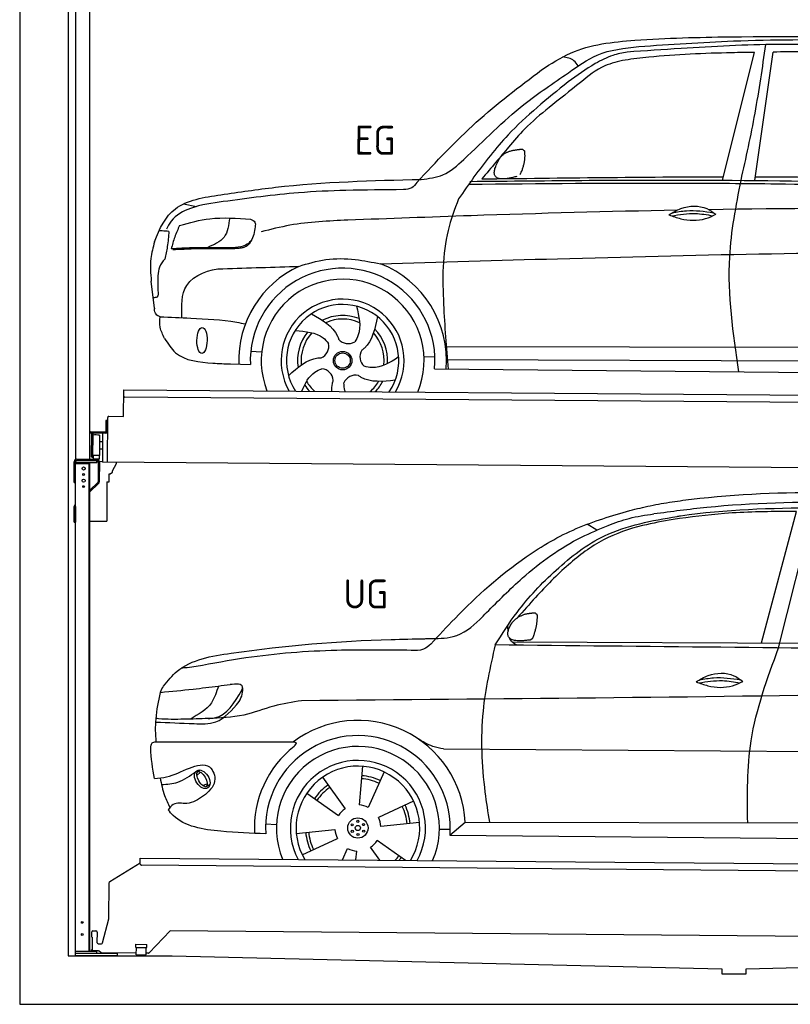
# Model space of a CAD drawing. Header units: millimetres. Extents: x -411 to 6777, y 0 to 6727.
# Tile 1 of 6: x 0 to 3183, y 0 to 4065. Entities that reach past the tile are written whole.
import ezdxf

# ---------------------------------------------------------------- set-up
doc = ezdxf.new("R2010")
doc.units = ezdxf.units.MM
for name, color, linetype, lineweight in [('AM_0', 7, 'Continuous', 50), ('car', 10, 'Continuous', 25), ('Gebäude', 7, 'Continuous', 25), ('Plattform', 7, 'Continuous', 25), ('Ständer hinten', 7, 'Continuous', 25)]:
    doc.layers.add(name, color=color, linetype=linetype, lineweight=lineweight)
doc.styles.get("Standard").update_dxf_attribs({"font": 'ISOCP.SHX'})

# ---------------------------------------------------------------- blocks, each defined once
blk = doc.blocks.new('UG Plattfrom Gl550')
at = {"layer": 'Plattform'}
for p, q in [((371.8, 506.3), (498.1, 583.5)), ((498.1, 578.8), (498.2, 597.8)), ((498.2, 597.8), (498.3, 603.8)), ((498.3, 603.8), (5435.1, 560.7)), ((5429.8, 530.7), (503, 573.7)), ((368.7, 352.3), (369.4, 502.1)), ((342.2, 253.9), (368.7, 352.3)), ((297.4, 276.5), (297.6, 298.5)), ((302.6, 303.5), (314.6, 303.4)), ((319.6, 298.3), (319.2, 255.3)), ((621.4, 302.7), (535.3, 212)), ((5347, 261.5), (621.4, 302.7)), ((297.4, 276.5), (299.7, 276.5)), ((299.7, 276.5), (299.3, 225.5)), ((324.2, 250.3), (337.3, 250.2)), ((479.6, 234.9), (479.7, 247.9)), ((479.7, 247.9), (524.7, 247.5)), ((524.6, 234.5), (524.7, 247.5)), ((296.9, 220.5), (297, 225.5)), ((325.2, 220.3), (296.9, 220.5)), ((299.3, 225.5), (297, 225.5)), ((335.5, 213.3), (328.3, 219.2)), ((481.8, 210.9), (338.6, 212.2)), ((479.6, 234.9), (524.6, 234.5)), ((481.8, 204.9), (482.1, 234.9)), ((481.8, 204.9), (521.8, 204.6)), ((521.8, 204.6), (522.1, 234.6)), ((531.7, 210.5), (521.8, 210.6))]:
    blk.add_line(p, q, dxfattribs=at)
for centre, start, end in [((503.1, 578.7), 179.5, 269.5), ((374.4, 502.1), 121.4261, 179.5), ((302.6, 298.5), 89.5, 179.5), ((314.6, 298.4), 359.5, 89.5), ((324.2, 255.3), 179.5, 269.5), ((337.4, 255.2), 269.5, 344.9258), ((325.1, 215.3), 50.8402, 89.5), ((338.6, 217.2), 230.8402, 269.5), ((531.7, 215.5), 269.5, 316.4902)]:
    blk.add_arc(centre, 5, start, end, dxfattribs=at)
blk = doc.blocks.new('Palette EG Gl550')
at = {"layer": 'Plattform'}
for p, q in [((428.6, 2427), (429.5, 2537)), ((429.5, 2537), (5467.3, 2498)), ((5462.1, 2468), (434.2, 2507)), ((356.5, 2410.3), (356.1, 2364.3)), ((363.5, 2410.2), (356.5, 2410.3)), ((358.1, 2363.3), (358.5, 2410.3)), ((362.6, 2237.5), (363.6, 2422.5)), ((368.6, 2427.5), (428.6, 2427)), ((354.1, 2362.3), (292.8, 2362.8)), ((293.1, 2362.8), (293.1, 2357.8)), ((293.1, 2360.8), (355.1, 2360.3)), ((355.1, 2357.3), (293.1, 2357.8)), ((355.1, 2357.3), (355.1, 2360.3)), ((363.1, 2363.2), (358.1, 2363.3)), ((358.2, 2363.3), (363.1, 2363.2)), ((297.3, 2260.5), (298, 2354.5)), ((302, 2354.5), (301.3, 2260.5)), ((330, 2349.4), (329.3, 2265.2)), ((342.3, 2321.9), (329.8, 2322.3)), ((342.6, 2357.4), (341.7, 2237.7)), ((342.1, 2291.7), (329.5, 2291.8)), ((328.9, 2265), (303.9, 2265)), ((303.9, 2265), (303.9, 2250)), ((328.9, 2265), (303.9, 2265)), ((303.9, 2265), (303.9, 2250)), ((303.9, 2250), (328.9, 2250)), ((328.9, 2250), (303.9, 2250)), ((328.9, 2265), (328.9, 2250)), ((328.9, 2265), (328.9, 2250)), ((5465, 2198), (341.7, 2237.7))]:
    blk.add_line(p, q, dxfattribs=at)
for centre, radius, start, end in [((434.3, 2512), 5, 179.556, 269.556), ((368.6, 2422.5), 5, 89.556, 179.556), ((354.1, 2364.3), 2.01, 269.7445, 359.3674), ((355.1, 2363.3), 3, 269.7663, 359.5554), ((355.1, 2363.3), 6, 269.556, 359.556), ((355.1, 2363.3), 6, 269.5566, 359.5553), ((300, 2354.5), 2, 359.3444, 179.3444), ((302.4, 2350.4), 0.4, 179.3444, 271.7264), ((313.4, 2023.4), 326.8, 87.1681, 91.938), ((329.6, 2349.4), 0.4, 359.3444, 86.9565), ((299.3, 2260.5), 2, 179.3444, 359.3444), ((301.7, 2264.6), 0.4, 86.9623, 179.3444), ((302.7, 2273.3), 8.39, 263.3001, 278.0521), ((328.9, 2265.2), 0.4, 267.6536, 359.3444)]:
    blk.add_arc(centre, radius, start, end, dxfattribs=at)
blk = doc.blocks.new('Car_UG')
at = {"layer": 'car'}
for p, q in [((3119.4, 1502.8), (3258.9, 2083.2)), ((3049.2, 1522.4), (3188.4, 2067.2)), ((2363.9, 1981.2), (2323.3, 2005.3)), ((2018.2, 1516.7), (4071.9, 1528)), ((1686.7, 1072), (1687.1, 1072)), ((1740.1, 1072.2), (3746.7, 1078.5)), ((1405.7, 996.9), (1393.6, 837)), ((721.8, 952.1), (736.6, 966.1)), ((723.6, 965.3), (734.1, 974.7)), ((1240.8, 949.6), (1336.3, 820.8)), ((1495.1, 974.6), (1431.3, 827.5)), ((746.4, 910.7), (765.7, 918.1)), ((761.5, 906.9), (777, 916.6)), ((1176.9, 883.3), (1309.3, 793)), ((1618.4, 855.5), (1474, 786)), ((1832.9, 770.4), (3642.9, 784.6)), ((1008.4, 755), (1053.1, 753.1)), ((1135.4, 716.9), (1294.6, 735.3)), ((1643.8, 766.9), (1484.6, 748.6)), ((1726.3, 740.3), (1771.1, 740.7)), ((1770.2, 716.1), (1832.9, 770.4)), ((1160.8, 628.4), (1305.2, 697.9)), ((1770.2, 716.1), (3701, 717.8)), ((1327.7, 609.9), (1347.9, 656.3)), ((1482.1, 610.1), (1442.9, 663)), ((1588.1, 610.3), (1469.9, 690.9)), ((1382.8, 610), (1385.6, 646.8))]:
    blk.add_line(p, q, dxfattribs=at)
for centre, radius in [((1389.6, 741.9), 41.9), ((1388.8, 769.1), 4.46), ((1365.7, 754.9), 4.46), ((1366.4, 727.7), 4.46), ((1389.6, 741.9), 10.7), ((1412.8, 756.2), 4.46), ((1413.5, 729), 4.46), ((1390.3, 714.8), 4.46)]:
    blk.add_circle(centre, radius, dxfattribs=at)
for centre, radius, start, end in [((1389.8, 742.4), 443.9, 3.6233, 127.5084), ((1389.6, 741.9), 381.5, 356.1115, 184.141), ((1389.6, 741.9), 427.8, 128.5907, 183.5582), ((1389.6, 741.9), 336.7, 337.0019, 203.1531), ((1389.6, 741.9), 279.1, 331.8638, 208.2913), ((1389.6, 741.9), 255.4, 328.9743, 211.1808), ((1389.6, 741.9), 204, 65.3726, 86.5671), ((1389.6, 741.9), 216.3, 65.4485, 86.5251), ((1389.6, 741.9), 216.3, 125.4485, 146.5251), ((1389.6, 741.9), 204, 125.3726, 146.5671), ((1389.6, 741.9), 95.2, 124.034, 147.5844), ((1389.6, 741.9), 95.2, 64.034, 87.5844), ((1389.6, 741.9), 204, 5.3726, 26.5671), ((1389.6, 741.9), 216.3, 5.4485, 26.5251), ((1389.6, 741.9), 95.2, 4.034, 27.5844), ((1389.6, 742), 95.2, 184.034, 207.5844), ((1389.6, 742), 216.3, 185.4485, 206.5251), ((1389.6, 741.9), 204, 185.3726, 206.5671), ((1389.6, 741.9), 95.2, 244.034, 267.5844), ((1389.6, 741.9), 95.2, 304.034, 327.5844), ((1389.6, 741.9), 204, 319.7706, 326.5671), ((1389.6, 741.9), 216.3, 322.4984, 326.5251)]:
    blk.add_arc(centre, radius, start, end, dxfattribs=at)
for centre, major_axis, ratio in [((744.9, 936.4), (23.2, -35.3), 0.641217), ((743.6, 937), (-17.9, 30.2), 0.433194)]:
    blk.add_ellipse(centre, major_axis=major_axis, ratio=ratio, dxfattribs=at)
for points, knots in [([(2673.6, 2101.7), (2688.3, 2103.8), (2892.1, 2133.3), (3240, 2153.3), (3572.3, 2144.1), (3713.5, 2140.2)], [0, 0, 0, 0, 44.363443, 617.827051, 1041.677324, 1041.677324, 1041.677324, 1041.677324]), ([(2499.6, 2064), (2527.6, 2071.1), (2585.2, 2085.6), (2643.6, 2096.2), (2673.6, 2101.7)], [0, 0, 0, 0, 86.602296, 178.13615, 178.13615, 178.13615, 178.13615]), ([(4360.6, 1997.9), (4212.5, 2028.4), (3890.5, 2094.7), (3371.9, 2112.1), (2931.5, 2097.6), (2671.4, 2060.7), (2598.4, 2050.4)], [0, 0, 0, 0, 452.969864, 984.660554, 1551.463157, 1772.575196, 1772.575196, 1772.575196, 1772.575196]), ([(2694.7, 2041.5), (2699.6, 2042.3), (2889.8, 2073.3), (3138.1, 2082), (3380.2, 2085), (3434.7, 2085.7)], [0, 0, 0, 0, 14.958905, 578.066478, 741.647169, 741.647169, 741.647169, 741.647169]), ([(1683.6, 1504.3), (1716, 1540.2), (1835.2, 1672), (2026, 1846.8), (2274, 1995.2), (2424.9, 2041.2), (2499.6, 2064)], [0, 0, 0, 0, 145.246154, 533.109695, 771.486221, 1004.894321, 1004.894321, 1004.894321, 1004.894321]), ([(1948.9, 1503), (1977.4, 1549.1), (2047.5, 1662.6), (2194.7, 1820), (2405.9, 1988.6), (2591.2, 2022.5), (2694.7, 2041.5)], [0, 0, 0, 0, 162.281083, 399.433399, 644.903205, 954.973623, 954.973623, 954.973623, 954.973623]), ([(2410.1, 2001.1), (2438.7, 2012.2), (2499.5, 2035.7), (2564.1, 2045.3), (2598.4, 2050.4)], [0, 0, 0, 0, 91.476949, 195.154815, 195.154815, 195.154815, 195.154815]), ([(3188.4, 2067.2), (3174.9, 2066.9), (3075.5, 2064.8), (2904.7, 2061.4), (2749, 2038.7), (2678.4, 2028.4)], [666.326512, 666.326512, 666.326512, 666.326512, 706.624571, 964.215873, 1178.205668, 1178.205668, 1178.205668, 1178.205668]), ([(1912.1, 1636.5), (1959.9, 1685.6), (2076.7, 1805.6), (2245.6, 1931.2), (2373.5, 1985.5), (2410.1, 2001.1)], [0, 0, 0, 0, 205.645796, 502.611548, 621.944957, 621.944957, 621.944957, 621.944957]), ([(2678.4, 2028.4), (2636.4, 2020.6), (2538.1, 2002.3), (2386.2, 1948.2), (2241.1, 1837.7), (2130.6, 1720.8), (2063.6, 1644.3), (2038.6, 1615.8)], [0, 0, 0, 0, 128.205286, 300.044117, 477.787268, 668.958491, 782.608096, 782.608096, 782.608096, 782.608096]), ([(1657.5, 1526.1), (1663.4, 1526.4), (1702.6, 1528.5), (1788.4, 1525.3), (1864.5, 1585.3), (1903.1, 1626.8), (1912.1, 1636.5)], [0, 0, 0, 0, 17.864769, 117.886459, 248.863247, 288.815655, 288.815655, 288.815655, 288.815655]), ([(581, 1319.9), (598.5, 1341.9), (665.7, 1426.2), (1011.8, 1486.6), (1343.3, 1516.6), (1611.1, 1524.7), (1657.5, 1526.1)], [0, 0, 0, 0, 82.89181, 318.191673, 980.786507, 1119.82356, 1119.82356, 1119.82356, 1119.82356]), ([(1683.6, 1504.3), (1673.7, 1495.6), (1651, 1475.4), (1620.2, 1476.6), (1602.8, 1477.3)], [0, 0, 0, 0, 38.143453, 88.165274, 88.165274, 88.165274, 88.165274]), ([(2040.1, 1502.9), (2032.7, 1506.7), (2018.7, 1513.7), (2010.9, 1525.5), (2008.3, 1531.9)], [0, 0, 0, 0, 23.95332, 45.454919, 45.454919, 45.454919, 45.454919]), ([(1602.8, 1477.3), (1500.3, 1477.6), (1272, 1478.3), (974.5, 1452.7), (783, 1414.7), (715, 1401.3)], [0, 0, 0, 0, 307.290604, 684.949059, 892.925798, 892.925798, 892.925798, 892.925798]), ([(1948.9, 1503), (1929.3, 1412.2), (1886.1, 1212.1), (1900, 963.5), (1925.5, 812.4), (1932.4, 771.2)], [0, 0, 0, 0, 277.646403, 612.029433, 737.577371, 737.577371, 737.577371, 737.577371]), ([(2999.2, 779.6), (2996.6, 893.4), (2990.8, 1141.6), (3074.2, 1376), (3119.4, 1502.8)], [0, 0, 0, 0, 338.772014, 738.643609, 738.643609, 738.643609, 738.643609]), ([(715, 1401.3), (702.8, 1399.4), (682.4, 1396.2), (661.8, 1395), (653.6, 1394.5)], [0, 0, 0, 0, 36.94927, 61.79219, 61.79219, 61.79219, 61.79219]), ([(2780.2, 1359.4), (2796.1, 1369.2), (2842.3, 1397.6), (2920.7, 1401), (2961.8, 1371.5), (2973.8, 1362.9)], [0, 0, 0, 0, 56.386158, 162.852709, 206.792536, 206.792536, 206.792536, 206.792536]), ([(2780.2, 1359.4), (2796.2, 1353.4), (2844.4, 1336.4), (2915.2, 1334.3), (2959.9, 1356.1), (2973.8, 1362.9)], [5.208578, 5.208578, 5.208578, 5.208578, 44.198582, 121.455021, 156.55166, 156.55166, 156.55166, 156.55166]), ([(2791.9, 1355.2), (2824.2, 1360.6), (2880.8, 1370.1), (2937.3, 1361.2), (2961.4, 1356.9)], [0, 0, 0, 0, 73.878693, 129.282646, 129.282646, 129.282646, 129.282646]), ([(2793.8, 1367.6), (2813.3, 1371.6), (2869.7, 1382.1), (2927, 1374.8), (2964.4, 1369.6)], [7.57653, 7.57653, 7.57653, 7.57653, 52.544532, 137.659237, 137.659237, 137.659237, 137.659237]), ([(568.9, 1293.5), (613.6, 1298.3), (693.2, 1306.7), (772.5, 1317.5), (807.3, 1322.2)], [0, 0, 0, 0, 134.722083, 240.148268, 240.148268, 240.148268, 240.148268]), ([(568.9, 1293.5), (569, 1293.9), (571, 1303.4), (576.1, 1311.8), (581, 1319.9)], [0, 0, 0, 0, 1.13726, 29.051294, 29.051294, 29.051294, 29.051294]), ([(807.3, 1322.2), (800.1, 1297.4), (782.2, 1236.2), (725.9, 1203.7), (692.4, 1184.4)], [0, 0, 0, 0, 75.006289, 185.501988, 185.501988, 185.501988, 185.501988]), ([(766.1, 1187.6), (775.3, 1188.3), (838.7, 1193.2), (874.5, 1254), (905, 1306)], [0, 0, 0, 0, 27.186628, 187.736759, 187.736759, 187.736759, 187.736759]), ([(905, 1306), (906.1, 1310.7), (911.9, 1334), (880.5, 1330.9), (855.5, 1328.4)], [0, 0, 0, 0, 13.096912, 65.411115, 65.411115, 65.411115, 65.411115]), ([(893.3, 1258.9), (898.7, 1268.9), (909.3, 1288.1), (908.2, 1310.1), (907.7, 1320.6)], [0, 0, 0, 0, 33.373471, 64.521028, 64.521028, 64.521028, 64.521028]), ([(4890.6, 1288.6), (4777.2, 1299.9), (4524.7, 1325.1), (4086.9, 1331.2), (2954.4, 1298.1), (1961.1, 1279.8), (1151.4, 1264.8)], [0, 0, 0, 0, 341.879851, 760.963773, 1312.001547, 3741.308129, 3741.308129, 3741.308129, 3741.308129]), ([(553.4, 1089.4), (549.9, 1120.8), (547.7, 1189.3), (561.5, 1256.9), (568.9, 1293.5)], [233.087768, 233.087768, 233.087768, 233.087768, 327.386109, 438.943239, 438.943239, 438.943239, 438.943239]), ([(1151.4, 1264.8), (1112.9, 1258.3), (1031.9, 1244.5), (908.8, 1194.3), (815.8, 1189.9), (766.1, 1187.6)], [0, 0, 0, 0, 117.033337, 246.052945, 394.183881, 394.183881, 394.183881, 394.183881]), ([(550.5, 1170.6), (602.3, 1169.1), (683.6, 1166.7), (816, 1163.2), (864.7, 1223.5), (893.3, 1258.9)], [0, 0, 0, 0, 158.046902, 247.919639, 375.430208, 375.430208, 375.430208, 375.430208]), ([(766.1, 1187.6), (733.2, 1186.1), (665.1, 1182.9), (593.3, 1181.8), (554.8, 1185), (551.4, 1185.2)], [0, 0, 0, 0, 98.913306, 204.443634, 214.852043, 214.852043, 214.852043, 214.852043]), ([(1740.1, 1072.2), (1724.8, 1074.7), (1686.2, 1081), (1652.7, 1101.6), (1632.5, 1114.1)], [0, 0, 0, 0, 45.939522, 116.435962, 116.435962, 116.435962, 116.435962]), ([(530.6, 1062.9), (531.2, 1071), (532, 1081.5), (543.6, 1089.6), (549.7, 1089.5), (553.4, 1089.4)], [0, 0, 0, 0, 22.369619, 29.273836, 40.160281, 40.160281, 40.160281, 40.160281]), ([(553.4, 1089.4), (615.4, 1090), (826.6, 1091.9), (1037.8, 1093.8), (1119.5, 1094.5)], [24.694283, 24.694283, 24.694283, 24.694283, 210.588534, 658.29544, 658.29544, 658.29544, 658.29544]), ([(1119.5, 1094.5), (1123.9, 1094), (1135.3, 1092.6), (1127.5, 1082.5), (1122.8, 1076.3)], [0, 0, 0, 0, 10.752795, 27.576977, 27.576977, 27.576977, 27.576977]), ([(547.6, 937.7), (564.6, 939.3), (615.7, 944.2), (679.2, 981.7), (778.3, 1010.2), (809.5, 918), (771.3, 885.5), (750.3, 867.6)], [0, 0, 0, 0, 50.161126, 151.683964, 234.294042, 296.871295, 373.222701, 373.222701, 373.222701, 373.222701]), ([(570.5, 940.1), (575.7, 915.7), (584.8, 873.3), (604.1, 834.6), (612.3, 818.2)], [0, 0, 0, 0, 74.615031, 129.277415, 129.277415, 129.277415, 129.277415]), ([(576.5, 912.7), (599.7, 914.5), (652.2, 918.4), (694.4, 950.6), (718, 968.6)], [0, 0, 0, 0, 68.191309, 155.020743, 155.020743, 155.020743, 155.020743]), ([(750.3, 867.6), (729, 853), (691.8, 827.7), (629.6, 843), (612, 818.1), (605.8, 809.3)], [0, 0, 0, 0, 75.158891, 131.059011, 161.208919, 161.208919, 161.208919, 161.208919]), ([(1009.1, 714.4), (948.8, 715.2), (819.4, 718.6), (662.4, 741.7), (611.9, 801), (605.8, 809.3)], [46.114962, 46.114962, 46.114962, 46.114962, 230.839937, 438.448503, 469.89769, 469.89769, 469.89769, 469.89769])]:
    blk.add_open_spline(points, degree=3, knots=knots, dxfattribs=at)
for points, degree in [([(2012.7, 1587.1), (2028.9, 1617.5), (2071.5, 1632)], 2), ([(2071.5, 1632), (2100.1, 1638), (2113, 1636.9)], 2), ([(2103.7, 1532.7), (2124.6, 1585.9), (2121.6, 1630.8)], 2), ([(2113, 1636.9), (2119.1, 1630.9), (2121.6, 1630.8)], 2), ([(2090.2, 1524.9), (1968.2, 1505.1), (2012.7, 1587.1)], 2), ([(2001.9, 1560.2), (2001.1, 1568), (2000.7, 1576.3), (2000.3, 1584.5)], 3), ([(2090.2, 1524.9), (2096.2, 1526.7), (2103.7, 1532.7)], 2), ([(3811.9, 1502.7), (3190.9, 1502.8), (2569.9, 1502.9), (1948.9, 1503)], 3), ([(807.3, 1322.2), (823.4, 1324.3), (839.4, 1326.3), (855.5, 1328.4)], 3), ([(547.6, 937.7), (537.8, 978.4), (533.7, 1020.6), (530.6, 1062.9)], 3)]:
    blk.add_open_spline(points, degree=degree, dxfattribs=at)
blk = doc.blocks.new('Car_EG')
at = {"layer": 'car'}
for p, q in [((2876, 3424.3), (3004.5, 3953.2)), ((3009.9, 3424.3), (3081.4, 3954.9)), ((650.8, 3309.4), (705.4, 3299.4)), ((533.9, 2878.2), (520.5, 2989.3)), ((1740.9, 2729.3), (3606.1, 2740.6)), ((933.5, 2703.9), (978.5, 2701.1)), ((1649.1, 2686.5), (1694.3, 2686.2)), ((1742.1, 2675.9), (3600.2, 2683.6)), ((850.5, 2650.1), (932.2, 2647.9)), ((1693.4, 2636), (3650.6, 2632.3))]:
    blk.add_line(p, q, dxfattribs=at)
for radius in [38.2, 31.6]:
    blk.add_circle((1313.2, 2667.5), radius, dxfattribs=at)
for centre, radius, start, end in [((1313.2, 2667.4), 429, 115.3257, 182.2892), ((1313.2, 2667.5), 381.5, 355.2633, 182.9357), ((1313.2, 2667.4), 429, 355.78, 69.0419), ((1313.2, 2667.4), 336.4, 337.7896, 202.2104), ((1313.2, 2667.4), 254, 329.958, 210.042), ((1313.2, 2667.5), 231.9, 326.7412, 213.2588), ((1313.2, 2667.5), 186.2, 69.0353, 117.173), ((1313.2, 2667.5), 171.5, 66.3622, 114.5079), ((1313.2, 2667.5), 186.2, 141.0346, 189.1631), ((1313.2, 2667.5), 171.5, 138.3625, 186.4977), ((1313.2, 2667.5), 171.5, 354.349, 42.5022), ((1313.2, 2667.5), 186.2, 357.0232, 45.1683), ((1203.4, 2726.3), 52.3, 293.4441, 13.2029), ((1335.3, 2790.1), 52.3, 221.4441, 301.2029), ((1436.7, 2684.4), 52.3, 149.4441, 229.2029), ((1223.3, 2581.2), 52.3, 5.4441, 85.2029), ((1367.5, 2555.3), 52.3, 77.4441, 157.2029), ((1313.2, 2667.5), 186.2, 213.0221, 223.0725), ((1313.2, 2667.5), 171.5, 210.3494, 227.8612), ((1313.2, 2667.5), 171.5, 312.1388, 330.4884), ((1313.2, 2667.5), 186.2, 316.9275, 333.1555)]:
    blk.add_arc(centre, radius, start, end, dxfattribs=at)
blk.add_ellipse((731.8, 2746.1), major_axis=(-0.6, -53.8), ratio=0.38902, dxfattribs=at)
for points, knots in [([(2901.1, 4016.6), (3162.3, 4020.3), (3628.7, 4026.8), (4093.6, 3989.6), (4298.2, 3973.3)], [0, 0, 0, 0, 783.131876, 1398.451598, 1398.451598, 1398.451598, 1398.451598]), ([(2125.5, 3874.1), (2164.4, 3899.7), (2279.3, 3975.3), (2552.3, 4007.8), (2771.5, 4013.4), (2901.1, 4016.6)], [0, 0, 0, 0, 138.416977, 409.239574, 800.634472, 800.634472, 800.634472, 800.634472]), ([(3391.5, 3982.7), (3294.9, 3985.1), (3064.5, 3990.8), (2760.1, 3971.2), (2552.7, 3955.9), (2478.5, 3950.4)], [0, 0, 0, 0, 289.925788, 691.034976, 914.075582, 914.075582, 914.075582, 914.075582]), ([(2526.5, 3973.5), (2656.5, 3983.3), (2949.5, 4005.4), (3422.5, 4011.7), (3824.4, 3983.3), (4068.2, 3967.8), (4125.9, 3961)], [0, 0, 0, 0, 391.04113, 881.651907, 1416.366113, 1602.404452, 1602.404452, 1602.404452, 1602.404452]), ([(2953.1, 3424.3), (2972.8, 3516.8), (3012.5, 3702.5), (3038, 3890.7), (3050.8, 3985.3)], [0, 0, 0, 0, 283.470666, 569.579509, 569.579509, 569.579509, 569.579509]), ([(1631.9, 3418), (1663, 3422), (1730.1, 3430.6), (1866.4, 3554.8), (2018.7, 3714.9), (2213.4, 3844.9), (2361, 3954.2), (2467.4, 3966.6), (2526.5, 3973.5)], [0, 0, 0, 0, 92.088496, 198.244431, 535.20583, 761.03899, 900.746615, 1075.694159, 1075.694159, 1075.694159, 1075.694159]), ([(2478.5, 3950.4), (2458.5, 3946.3), (2412.4, 3936.9), (2329.8, 3894.1), (2272, 3851.9), (2235.6, 3825.3)], [0, 0, 0, 0, 61.035564, 140.794883, 275.952712, 275.952712, 275.952712, 275.952712]), ([(3004.5, 3953.2), (2973.2, 3952.4), (2827.6, 3948.6), (2648.8, 3941), (2502.7, 3921.5), (2470, 3917.2)], [197.256536, 197.256536, 197.256536, 197.256536, 291.063452, 634.28515, 733.122134, 733.122134, 733.122134, 733.122134]), ([(2470, 3917.2), (2441.6, 3910.6), (2373.1, 3894.7), (2274.8, 3813.3), (2200.4, 3753.4), (2157.6, 3718.9)], [0, 0, 0, 0, 86.597787, 208.561469, 374.433345, 374.433345, 374.433345, 374.433345]), ([(2276.4, 3891.3), (2271, 3899.3), (2256.3, 3920.9), (2229.7, 3925.3), (2212.9, 3928.1)], [0, 0, 0, 0, 27.928882, 76.157533, 76.157533, 76.157533, 76.157533]), ([(1614.4, 3405.6), (1693.2, 3491.3), (1850.1, 3662.2), (2033.9, 3803.6), (2125.5, 3874.1)], [0, 0, 0, 0, 348.504368, 694.469057, 694.469057, 694.469057, 694.469057]), ([(2235.6, 3825.3), (2149.9, 3755.2), (2006.3, 3637.8), (1870.6, 3460.9), (1807.5, 3369), (1786.6, 3338.5)], [0, 0, 0, 0, 330.81645, 554.406323, 665.421108, 665.421108, 665.421108, 665.421108]), ([(2157.6, 3718.9), (2123.2, 3690.1), (2063.4, 3639.8), (1995.6, 3559.1), (1938.5, 3488.7), (1901.4, 3444.9), (1881.8, 3421.8)], [0, 0, 0, 0, 134.354018, 233.932561, 315.374508, 406.281998, 406.281998, 406.281998, 406.281998]), ([(805.1, 3348.3), (880.1, 3359.9), (1153.8, 3402.3), (1430.7, 3412.2), (1631.9, 3418)], [0, 0, 0, 0, 227.568723, 830.29912, 830.29912, 830.29912, 830.29912]), ([(1832.8, 3411.3), (2161.4, 3417.2), (3013.2, 3432.6), (3865.1, 3415), (4388.5, 3404.1)], [0, 0, 0, 0, 985.739727, 2555.887054, 2555.887054, 2555.887054, 2555.887054]), ([(2950.1, 2633.6), (2925.5, 2791.9), (2884.4, 3056.6), (2933.4, 3318.9), (2953.1, 3424.3)], [0, 0, 0, 0, 475.917648, 795.663342, 795.663342, 795.663342, 795.663342]), ([(1559, 3375.3), (1479.7, 3374), (1335.3, 3371.6), (1086.5, 3359.2), (918.5, 3334.8), (815.1, 3319.8)], [0, 0, 0, 0, 238.01557, 433.396453, 746.784674, 746.784674, 746.784674, 746.784674]), ([(1614.4, 3405.6), (1608.2, 3396.8), (1594.7, 3378), (1571.5, 3376.2), (1559, 3375.3)], [0, 0, 0, 0, 30.757615, 66.116724, 66.116724, 66.116724, 66.116724]), ([(1829, 3400), (2123, 3404.9), (2546.6, 3411.9), (3368.9, 3412), (3897, 3400.9), (4295.6, 3392.6)], [0, 0, 0, 0, 882.102268, 1270.770708, 2466.750946, 2466.750946, 2466.750946, 2466.750946]), ([(532.3, 3151.6), (552.4, 3207.2), (606.3, 3316.9), (735.2, 3337.3), (805.1, 3348.3)], [67.561551, 67.561551, 67.561551, 67.561551, 233.573658, 430.399521, 430.399521, 430.399521, 430.399521]), ([(1786.6, 3338.5), (1770.9, 3295.5), (1720.2, 3156.3), (1724.1, 2914.4), (1741.2, 2724.5), (1749.2, 2635.8)], [0, 0, 0, 0, 136.633435, 442.372192, 710.487643, 710.487643, 710.487643, 710.487643]), ([(815.1, 3319.8), (769.7, 3313.7), (692.8, 3303.3), (607.2, 3256.4), (587, 3215.7), (581.1, 3203.9)], [0, 0, 0, 0, 137.99626, 233.728897, 272.771125, 272.771125, 272.771125, 272.771125]), ([(2689.5, 3299), (2406, 3291.5), (1953, 3275.3), (1500.2, 3255), (1330.7, 3247.4)], [1993.331731, 1993.331731, 1993.331731, 1993.331731, 2843.912796, 3352.993084, 3352.993084, 3352.993084, 3352.993084]), ([(2656.1, 3279.7), (2672, 3289.6), (2718.2, 3317.9), (2796.6, 3321.4), (2837.7, 3291.9), (2849.7, 3283.3)], [0, 0, 0, 0, 56.386158, 162.852709, 206.792536, 206.792536, 206.792536, 206.792536]), ([(2669.7, 3288), (2689.2, 3292), (2745.6, 3302.5), (2802.8, 3295.2), (2840.3, 3290)], [7.57653, 7.57653, 7.57653, 7.57653, 52.544532, 137.659237, 137.659237, 137.659237, 137.659237]), ([(635.5, 3220.6), (676.9, 3232), (772.7, 3258.6), (872.1, 3252), (928.5, 3248.3)], [0, 0, 0, 0, 128.068451, 296.209187, 296.209187, 296.209187, 296.209187]), ([(842.2, 3252.6), (838.5, 3223.2), (831.2, 3164.5), (777, 3141), (749.8, 3129.2)], [0, 0, 0, 0, 82.469489, 164.871029, 164.871029, 164.871029, 164.871029]), ([(2656.1, 3279.7), (2672.1, 3273.8), (2720.3, 3256.8), (2791.1, 3254.7), (2835.8, 3276.5), (2849.7, 3283.3)], [5.208578, 5.208578, 5.208578, 5.208578, 44.198582, 121.455021, 156.55166, 156.55166, 156.55166, 156.55166]), ([(2667.8, 3275.6), (2700.1, 3281), (2756.7, 3290.4), (2813.2, 3281.6), (2837.3, 3277.3)], [0, 0, 0, 0, 73.878693, 129.282646, 129.282646, 129.282646, 129.282646]), ([(635.5, 3220.6), (628.6, 3204.6), (614.9, 3173), (606, 3139.8), (601.5, 3123.3)], [0, 0, 0, 0, 52.081574, 103.113227, 103.113227, 103.113227, 103.113227]), ([(947.9, 3217.2), (945.2, 3195.6), (941.2, 3164.6), (905.3, 3136), (862.5, 3128.5), (829.3, 3128.8), (810.1, 3129)], [0, 0, 0, 0, 61.688141, 88.915796, 131.377114, 188.888446, 188.888446, 188.888446, 188.888446]), ([(928.5, 3248.3), (935.8, 3245.1), (949.6, 3239.1), (948.5, 3224.2), (947.9, 3217.2)], [0, 0, 0, 0, 21.276303, 40.575349, 40.575349, 40.575349, 40.575349]), ([(1330.7, 3247.4), (1250.4, 3243.4), (1129.2, 3237.4), (1012.2, 3206.6), (972.8, 3196.2)], [0, 0, 0, 0, 240.25843, 362.37059, 362.37059, 362.37059, 362.37059]), ([(591.7, 3195.2), (582.6, 3196), (569, 3197.1), (555.4, 3197.4), (550.9, 3197.5)], [0, 0, 0, 0, 27.361498, 40.86311, 40.86311, 40.86311, 40.86311]), ([(591.7, 3195.2), (590.1, 3174.3), (587.2, 3135.8), (579.3, 3098.1), (575.8, 3080.9)], [0, 0, 0, 0, 62.962155, 115.550095, 115.550095, 115.550095, 115.550095]), ([(532.3, 3151.6), (526.4, 3128.7), (512.7, 3075.4), (516.9, 3020.6), (520.5, 2989.3)], [0, 0, 0, 0, 70.489124, 164.038385, 164.038385, 164.038385, 164.038385]), ([(929.9, 3158.1), (925.9, 3150.6), (918.8, 3136.9), (899.5, 3130.7), (883.3, 3127.1), (868.2, 3126.2), (857.5, 3125.7), (852.5, 3125.4)], [0, 0, 0, 0, 24.299806, 44.374389, 57.433548, 74.613131, 89.537932, 89.537932, 89.537932, 89.537932]), ([(1466.7, 3068.1), (1710.1, 3077.3), (2508, 3106.9), (3507.2, 3139.1), (4263, 3131.5), (4464, 3129.4)], [651.356687, 651.356687, 651.356687, 651.356687, 1382.168851, 3046.715693, 3649.598352, 3649.598352, 3649.598352, 3649.598352]), ([(810.1, 3129), (769.5, 3129.3), (699.9, 3129.8), (630.5, 3125.2), (601.5, 3123.3)], [0, 0, 0, 0, 121.811128, 208.751004, 208.751004, 208.751004, 208.751004]), ([(630, 3120.6), (626.4, 3120.4), (619.3, 3120), (612.2, 3119.5), (608.7, 3119.2)], [0, 0, 0, 0, 10.705348, 21.344027, 21.344027, 21.344027, 21.344027]), ([(852.5, 3125.4), (828.3, 3125.2), (778.7, 3124.7), (715.8, 3124.6), (665.9, 3122.2), (641.3, 3121.1), (630, 3120.6)], [0, 0, 0, 0, 72.676028, 148.847009, 188.713602, 222.633888, 222.633888, 222.633888, 222.633888]), ([(1129.7, 3055.2), (1166.3, 3066.7), (1241.9, 3090.4), (1357.7, 3088.8), (1432.1, 3074.6), (1466.7, 3068.1)], [0, 0, 0, 0, 114.625588, 236.419766, 341.954275, 341.954275, 341.954275, 341.954275]), ([(575.8, 3080.9), (566.9, 3070.5), (549.8, 3050.6), (548.5, 3024.5), (547.9, 3012.1)], [0, 0, 0, 0, 39.820875, 76.149862, 76.149862, 76.149862, 76.149862]), ([(547.9, 3012.1), (547.1, 2993.7), (545.9, 2966.9), (551.4, 2921.5), (534.7, 2921.2), (528.7, 2921.1)], [0, 0, 0, 0, 60.515449, 88.47232, 104.289332, 104.289332, 104.289332, 104.289332]), ([(648.4, 2839.3), (646.2, 2887.9), (641.3, 2995.8), (761, 3043.2), (815.8, 3043.1)], [0, 0, 0, 0, 134.846457, 299.405554, 299.405554, 299.405554, 299.405554]), ([(1368.5, 2892.7), (1379, 2850.9), (1392.3, 2797.5), (1368.6, 2754.5), (1362.4, 2745.4)], [0, 0, 0, 0, 119.179133, 152.546972, 152.546972, 152.546972, 152.546972]), ([(557.7, 2842.8), (551.4, 2845.5), (537.6, 2851.5), (535.5, 2866.7), (534.4, 2875.1)], [0, 0, 0, 0, 19.140318, 42.478009, 42.478009, 42.478009, 42.478009]), ([(1183.6, 2859.8), (1227.8, 2834.6), (1276.5, 2806.8), (1294.6, 2760), (1296.1, 2755.5)], [0, 0, 0, 0, 140.862207, 155.3883, 155.3883, 155.3883, 155.3883]), ([(1456.1, 2850.1), (1445.8, 2800.3), (1434.4, 2745.3), (1395.5, 2713.7), (1391.6, 2710.9)], [0, 0, 0, 0, 140.862207, 155.444261, 155.444261, 155.444261, 155.444261]), ([(577.4, 2753.6), (569.7, 2768.6), (555.4, 2796.7), (557, 2828.1), (557.7, 2842.8)], [0, 0, 0, 0, 49.34423, 92.772447, 92.772447, 92.772447, 92.772447]), ([(557.7, 2842.8), (599.9, 2841.2), (705.5, 2837.1), (824.2, 2832.4), (898.6, 2818.2), (910.6, 2815.7)], [0, 0, 0, 0, 126.842835, 317.453829, 354.349286, 354.349286, 354.349286, 354.349286]), ([(1116.1, 2789.6), (1159, 2786.7), (1214, 2782.9), (1247.6, 2747), (1254.3, 2738.2)], [0, 0, 0, 0, 119.179133, 152.627431, 152.627431, 152.627431, 152.627431]), ([(577.4, 2753.6), (591.1, 2731.9), (634.1, 2663.9), (750, 2653.7), (826.4, 2650.9), (850.5, 2650.1)], [0, 0, 0, 0, 74.559643, 234.06367, 307.600106, 307.600106, 307.600106, 307.600106]), ([(1544.5, 2684.4), (1508.7, 2660.9), (1463.2, 2631), (1413.2, 2642.4), (1402.5, 2644.8)], [0, 0, 0, 0, 119.179133, 151.2485, 151.2485, 151.2485, 151.2485]), ([(1090.2, 2603.6), (1127.9, 2637.8), (1169.4, 2675.6), (1219.4, 2678.4), (1224.2, 2678.4)], [0, 0, 0, 0, 140.862207, 155.442461, 155.442461, 155.442461, 155.442461]), ([(1145.3, 2540.3), (1158.8, 2572.1), (1179.3, 2611.8), (1217.2, 2629.6), (1227.7, 2633.3)], [22.572369, 22.572369, 22.572369, 22.572369, 119.179133, 152.616634, 152.616634, 152.616634, 152.616634]), ([(1531.1, 2588), (1480.6, 2582.4), (1424.7, 2576.3), (1382.6, 2603.5), (1378.7, 2606.3)], [0, 0, 0, 0, 140.862207, 155.53262, 155.53262, 155.53262, 155.53262]), ([(1270.2, 2540.3), (1269.3, 2551.1), (1269.8, 2566.5), (1273.9, 2581.7), (1275.3, 2586.2)], [106.941313, 106.941313, 106.941313, 106.941313, 140.862207, 155.531654, 155.531654, 155.531654, 155.531654]), ([(1324.9, 2540.3), (1324.6, 2541.4), (1321.4, 2552.6), (1320.3, 2564.7), (1319.3, 2575.5)], [115.456701, 115.456701, 115.456701, 115.456701, 119.179133, 151.284708, 151.284708, 151.284708, 151.284708])]:
    blk.add_open_spline(points, degree=3, knots=knots, dxfattribs=at)
for points, degree in [([(3201.7, 3957.3), (3161.6, 3956.6), (3121.5, 3955.8), (3081.4, 3954.9)], 3), ([(1949.4, 3495.6), (1962.7, 3529.7), (2008.3, 3540.5)], 2), ([(2008.3, 3540.5), (2036.9, 3546.5), (2049.8, 3545.4)], 2), ([(2040.5, 3441.2), (2065.4, 3492.4), (2058.4, 3539.3)], 2), ([(2049.8, 3545.4), (2055.9, 3539.4), (2058.4, 3539.3)], 2), ([(2027, 3433.4), (1895.3, 3394.2), (1949.4, 3495.6)], 2), ([(1881.8, 3421.8), (2214.3, 3428.8), (2546.9, 3435.7), (2879.5, 3438.7)], 3), ([(3011.9, 3439.7), (3322.3, 3441.5), (3632.7, 3439.6), (3943, 3435.3)], 3), ([(3767.5, 3312), (3452, 3313.3), (3136.4, 3309.5), (2820.9, 3302.2)], 3), ([(815.8, 3043.1), (920.4, 3047.2), (1025.1, 3051.2), (1129.7, 3055.2)], 3), ([(533.9, 2878.2), (534.1, 2877.1), (534.2, 2876.1), (534.4, 2875.1)], 3), ([(1001.5, 2793.9), (1001.5, 2793.9), (1001.5, 2793.9), (1001.5, 2793.9)], 3)]:
    blk.add_open_spline(points, degree=degree, dxfattribs=at)
blk.add_text('EG', height=120).set_placement((1356, 3518.1))
blk = doc.blocks.new('Ständer hinten GT205')
at = {"layer": 'Ständer hinten'}
for p, q in [((225, 2154), (225, 2240)), ((230, 200), (230, 2240)), ((319, 2237), (230, 2237)), ((235, 2250), (319, 2250)), ((319, 2245), (235, 2245)), ((290, 218), (290, 2237)), ((319, 2237), (319, 2245)), ((324, 2240), (324, 2157.2)), ((329, 2240), (328.9, 2157.1)), ((341.8, 2239.5), (329, 2240.6)), ((341.8, 2237.7), (341.8, 2239.5)), ((399.8, 2237.2), (341.8, 2237.7)), ((399.7, 2232.7), (399.8, 2237.2)), ((230, 2232), (290, 2232)), ((285, 2232), (285, 218)), ((374, 2190.5), (382.9, 2197.4)), ((382.9, 2197.4), (383, 2197.8)), ((383, 2201.9), (399.7, 2232.7)), ((383, 2197.8), (383, 2201.9)), ((360, 2156.3), (369, 2157)), ((360, 2156.3), (360, 1994)), ((369, 2157), (369, 2190.5)), ((369, 2190.5), (374, 2190.5)), ((225, 2154), (230, 2154)), ((290, 2122.1), (322.5, 2153.6)), ((325.9, 2150), (290, 2115.2)), ((230, 2054.9), (225, 2054.9)), ((225, 1990), (225, 2054.9)), ((228.1, 2062.1), (230, 2064)), ((230, 2054.9), (230, 1990)), ((290, 1994), (360, 1994)), ((225, 1990), (230, 1990)), ((319, 218), (230, 218)), ((404, 210), (230, 210)), ((319, 210), (319, 218)), ((404, 200), (404, 210)), ((404, 200), (230, 200))]:
    blk.add_line(p, q, dxfattribs=at)
for centre, radius in [((264, 2212), 6.5), ((264, 2162), 6.5), ((264, 2187), 3.7), ((264, 2137), 3.7), ((258.6, 338), 3.7), ((258.6, 288), 3.7)]:
    blk.add_circle(centre, radius, dxfattribs=at)
for centre, radius, start, end in [((235, 2240), 10, 90, 180), ((235, 2240), 5, 90, 180), ((319, 2240), 10, 0.0086, 89.9915), ((319, 2240), 5, 0, 90), ((319, 2157.2), 5, 314.0428, 0), ((318.9, 2157.1), 10, 314.1186, 0), ((235, 2054.9), 10, 134.1186, 180)]:
    blk.add_arc(centre, radius, start, end, dxfattribs=at)
blk = doc.blocks.new('Ständer hinten')
at = {"layer": 'Ständer hinten'}
for p, q in [((229.9, 5262), (229.9, 2248.6)), ((229.9, 5262), (289.9, 5262)), ((289.9, 2250), (289.9, 5262)), ((289.9, 5142), (312.9, 5142)), ((312.9, 5142), (313, 4840.7)), ((313, 4750.8), (313, 4642)), ((289.9, 4642), (313, 4642)), ((230, 2240), (230, 2237)), ((230, 2237), (318.9, 2237)), ((318.9, 2245), (235, 2245)), ((318.9, 2245), (318.9, 2237))]:
    blk.add_line(p, q, dxfattribs=at)
blk = doc.blocks.new('Gebäude_370_GT205')
at = {"layer": 'Gebäude', "linetype": 'Continuous'}
for p, q in [((0, 6150.8), (0, 0)), ((200, 200), (630.1, 200)), ((630.1, 200), (2900, 146.1)), ((3000, 146.1), (5231.6, 200)), ((2900, 146.1), (2900, 126.1)), ((2900, 126.1), (3000, 126.1)), ((3000, 126.1), (3000, 146.1)), ((0, 0), (5900, 0))]:
    blk.add_line(p, q, dxfattribs=at)
blk.add_lwpolyline([(200, 5950.9), (200, 200), (200, 200)], dxfattribs=at)

msp = doc.modelspace()

# ---------------------------------------------------------------- block references
at = {"layer": 'AM_0'}
for name, rotation in [('Car_EG', 359.5559561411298), ('Car_UG', 359.4224719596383)]:
    msp.add_blockref(name, (0, 0), dxfattribs=dict(at, rotation=rotation))
at = {"layer": 'Gebäude'}
msp.add_blockref('Gebäude_370_GT205', (0, 0), dxfattribs=at)
at = {"layer": 'Plattform'}
for name in ['Palette EG Gl550', 'UG Plattfrom Gl550']:
    msp.add_blockref(name, (0, 0), dxfattribs=at)
at = {"layer": 'Ständer hinten'}
for name in ['Ständer hinten', 'Ständer hinten GT205']:
    msp.add_blockref(name, (0, 0), dxfattribs=at)

# ---------------------------------------------------------------- texts
msp.add_text('UG', height=120).set_placement((1337.66, 1633.58))

doc.saveas('drawing.dxf')
